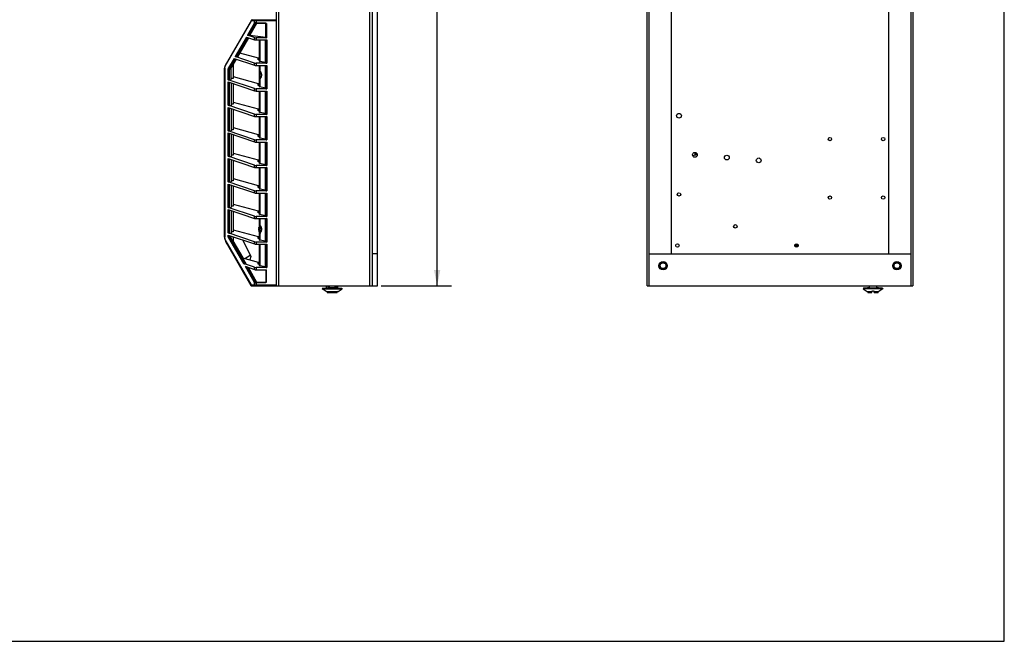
# Model space of a CAD drawing. Header units: inches. Extents: x 0 to 123, y 0 to 50.
# Tile 10 of 17: x 28 to 65, y 0 to 23. Entities that reach past the tile are written whole.
import ezdxf

# ---------------------------------------------------------------- set-up
doc = ezdxf.new("R2010")
doc.units = ezdxf.units.IN
doc.header["$LTSCALE"] = 3.558824
doc.header["$MEASUREMENT"] = 0
doc.layers.get('0').update_dxf_attribs({"linetype": 'CONTINUOUS'})
doc.styles.get("Standard").update_dxf_attribs({"font": 'arial.ttf'})
doc.dimstyles.new('DIMSTYLE_1', dxfattribs={"dimtxt": 0.5, "dimasz": 0.588235, "dimexe": 0.09, "dimexo": 0.07, "dimgap": 0.0425, "dimtad": 0, "dimtih": 1, "dimtoh": 1, "dimzin": 4, "dimdsep": 46, "dimtxsty": 'Standard', "dimblk": '_FILLED', "dimblk1": '_FILLED', "dimblk2": '_FILLED', "dimcen": 0.09, "dimazin": 1, "dimtfac": 1, "dimtofl": 0, "dimtmove": 0, "dimatfit": 3, "dimldrblk": '_FILLED', "dimfxl": 0, "dimtolj": 1, "dimtzin": 4, "dimarcsym": 0})

# ---------------------------------------------------------------- blocks, each defined once
blk = doc.blocks.new('_FILLED')
at = {"color": 0, "linetype": 'ByBlock'}
blk.add_solid([(0, 0), (-1, 0.2), (-1, -0.2)], dxfattribs=at)
blk = doc.blocks.new('*D3')
at = {"color": 2, "linetype": 'Continuous'}
for p, q in [((41.627, 36.777), (44.233, 36.777)), ((43.704, 36.777), (43.704, 25.466)), ((43.704, 13.155), (43.704, 24.466)), ((41.627, 13.155), (44.233, 13.155))]:
    blk.add_line(p, q, dxfattribs=at)
at = {"color": 2, "linetype": 'Continuous', "xscale": 0.5882352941, "yscale": 0.5882352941, "zscale": 0.5882352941}
for p, rotation in [((43.704, 36.777), 90), ((43.704, 13.155), 270)]:
    blk.add_blockref('_FILLED', p, dxfattribs=dict(at, rotation=rotation))
at = {"color": 2, "linetype": 'Continuous', "insert": (43.704, 25.216), "char_height": 0.5, "width": 1.74721, "attachment_point": 2, "line_spacing_factor": 0.9}
blk.add_mtext('23.62', dxfattribs=at)

msp = doc.modelspace()

# ---------------------------------------------------------------- linework, layer by layer
at = {"color": 7, "linetype": 'Continuous'}
for p, q in [((64.706, 0), (64.706, 50)), ((37.751, 13.155), (37.751, 36.788)), ((41.215, 13.155), (41.215, 36.777)), ((41.294, 36.698), (41.294, 13.155)), ((41.491, 13.155), (41.491, 36.698)), ((51.479, 13.155), (51.479, 36.777)), ((51.557, 13.155), (51.557, 36.698)), ((61.242, 36.698), (61.242, 13.155)), ((61.321, 36.777), (61.321, 13.155)), ((37.829, 36.187), (37.829, 13.155)), ((52.364, 24.179), (52.364, 14.336)), ((60.435, 14.336), (60.435, 24.179)), ((36.827, 22.989), (35.858, 21.31)), ((36.829, 22.977), (36.828, 22.969)), ((36.861, 23.009), (37.751, 23.009)), ((37.007, 23.009), (37.007, 22.87)), ((35.858, 21.29), (36.828, 22.969)), ((36.93, 22.87), (36.679, 22.435)), ((36.724, 22.43), (36.974, 22.861)), ((37.02, 22.87), (36.766, 22.43)), ((37.751, 22.969), (36.828, 22.969)), ((36.94, 22.884), (36.94, 22.969)), ((37.007, 22.898), (37.357, 22.898)), ((37.357, 22.898), (37.357, 22.87)), ((37.386, 22.87), (37.386, 22.339)), ((36.64, 22.368), (36.223, 21.646)), ((36.268, 21.64), (36.681, 22.354)), ((36.715, 22.342), (36.31, 21.64)), ((36.64, 22.368), (36.94, 22.266)), ((36.94, 22.347), (36.679, 22.435)), ((36.724, 22.43), (36.766, 22.43)), ((36.766, 22.43), (37.357, 22.356)), ((36.94, 22.266), (36.94, 22.347)), ((37.386, 22.339), (37.007, 22.339)), ((37.007, 22.339), (37.007, 22.258)), ((37.007, 22.258), (37.396, 22.258)), ((37.121, 21.469), (37.121, 22.258)), ((37.134, 22.258), (37.134, 21.462)), ((37.344, 21.421), (37.344, 22.258)), ((37.357, 21.402), (37.357, 22.258)), ((37.396, 22.258), (37.396, 21.394)), ((36.184, 21.578), (35.984, 21.232)), ((36.018, 21.206), (36.225, 21.564)), ((36.259, 21.553), (36.077, 21.237)), ((36.184, 21.578), (36.94, 21.321)), ((36.94, 21.402), (36.223, 21.646)), ((36.31, 21.64), (36.268, 21.64)), ((36.391, 21.781), (37.081, 21.595)), ((37.081, 21.524), (37.081, 21.595)), ((37.121, 21.524), (37.081, 21.524)), ((35.837, 21.211), (35.831, 21.211)), ((35.831, 14.953), (35.831, 21.211)), ((35.837, 21.211), (35.837, 21.217)), ((35.837, 21.211), (35.837, 14.953)), ((36.077, 21.179), (35.971, 21.179)), ((35.971, 20.786), (35.971, 21.179)), ((36.005, 21.179), (36.005, 20.782)), ((36.018, 21.206), (36.077, 21.206)), ((36.077, 20.782), (36.077, 21.237)), ((36.156, 21.374), (36.156, 20.826)), ((36.94, 21.321), (36.94, 21.402)), ((37.396, 21.394), (37.007, 21.394)), ((37.007, 21.394), (37.007, 21.313)), ((37.007, 21.313), (37.396, 21.313)), ((37.121, 20.524), (37.121, 21.313)), ((37.344, 21.421), (37.134, 21.462)), ((37.134, 21.313), (37.134, 21.112)), ((37.344, 20.477), (37.344, 21.313)), ((37.357, 20.457), (37.357, 21.313)), ((37.396, 21.313), (37.396, 20.449)), ((36.94, 20.457), (35.971, 20.786)), ((36.005, 20.782), (36.077, 20.782)), ((36.156, 20.826), (36.077, 20.826)), ((36.156, 20.905), (37.081, 20.653)), ((37.128, 20.811), (37.125, 20.809)), ((37.13, 21.1), (37.13, 21.1)), ((37.134, 20.8), (37.134, 20.518)), ((37.14, 21.087), (37.14, 20.824)), ((35.971, 20.706), (36.94, 20.376)), ((35.971, 19.841), (35.971, 20.706)), ((36.005, 20.694), (36.005, 19.838)), ((36.077, 20.67), (36.077, 19.838)), ((36.156, 20.643), (36.156, 19.881)), ((36.94, 20.376), (36.94, 20.457)), ((37.396, 20.449), (37.007, 20.449)), ((37.007, 20.449), (37.007, 20.368)), ((37.081, 20.579), (37.081, 20.653)), ((37.121, 20.579), (37.081, 20.579)), ((37.344, 20.477), (37.134, 20.518)), ((37.007, 20.368), (37.396, 20.368)), ((37.121, 19.579), (37.121, 20.368)), ((37.134, 20.368), (37.134, 19.573)), ((37.344, 19.532), (37.344, 20.368)), ((37.357, 19.512), (37.357, 20.368)), ((37.396, 20.368), (37.396, 19.504)), ((36.94, 19.512), (35.971, 19.841)), ((35.971, 19.761), (36.94, 19.431)), ((35.971, 18.897), (35.971, 19.761)), ((36.005, 19.838), (36.077, 19.838)), ((36.005, 19.75), (36.005, 18.893)), ((36.156, 19.881), (36.077, 19.881)), ((36.077, 19.725), (36.077, 18.893)), ((36.156, 19.96), (37.081, 19.708)), ((36.156, 19.698), (36.156, 18.936)), ((37.081, 19.634), (37.081, 19.708)), ((36.94, 19.431), (36.94, 19.512)), ((37.396, 19.504), (37.007, 19.504)), ((37.007, 19.504), (37.007, 19.424)), ((37.007, 19.424), (37.396, 19.424)), ((37.121, 19.634), (37.081, 19.634)), ((37.121, 18.634), (37.121, 19.424)), ((37.344, 19.532), (37.134, 19.573)), ((37.134, 19.424), (37.134, 18.628)), ((37.344, 18.587), (37.344, 19.424)), ((37.357, 18.568), (37.357, 19.424)), ((37.396, 19.424), (37.396, 18.559)), ((36.156, 19.015), (37.081, 18.763)), ((36.94, 18.567), (35.971, 18.897)), ((35.971, 18.816), (36.94, 18.487)), ((35.971, 17.952), (35.971, 18.816)), ((36.005, 18.893), (36.077, 18.893)), ((36.005, 18.805), (36.005, 17.948)), ((36.156, 18.936), (36.077, 18.936)), ((36.077, 18.78), (36.077, 17.948)), ((36.156, 18.753), (36.156, 17.991)), ((37.081, 18.689), (37.081, 18.763)), ((37.121, 18.689), (37.081, 18.689)), ((37.344, 18.587), (37.134, 18.628)), ((36.94, 18.487), (36.94, 18.567)), ((37.396, 18.559), (37.007, 18.559)), ((37.007, 18.559), (37.007, 18.479)), ((37.007, 18.479), (37.396, 18.479)), ((37.121, 17.689), (37.121, 18.479)), ((37.134, 18.479), (37.134, 17.683)), ((37.344, 17.642), (37.344, 18.479)), ((37.357, 17.623), (37.357, 18.479)), ((37.396, 18.479), (37.396, 17.614)), ((36.94, 17.622), (35.971, 17.952)), ((35.971, 17.871), (36.94, 17.542)), ((35.971, 17.007), (35.971, 17.871)), ((36.005, 17.948), (36.077, 17.948)), ((36.156, 17.991), (36.077, 17.991)), ((36.156, 18.07), (37.081, 17.818)), ((53.338, 18.01), (53.169, 17.974)), ((53.25, 18.096), (53.25, 17.991)), ((53.309, 18.003), (53.309, 18.073)), ((36.005, 17.86), (36.005, 17.003)), ((36.077, 17.835), (36.077, 17.003)), ((36.156, 17.808), (36.156, 17.046)), ((36.94, 17.542), (36.94, 17.622)), ((37.396, 17.614), (37.007, 17.614)), ((37.007, 17.614), (37.007, 17.534)), ((37.007, 17.534), (37.396, 17.534)), ((37.081, 17.744), (37.081, 17.818)), ((37.121, 17.744), (37.081, 17.744)), ((37.121, 16.744), (37.121, 17.534)), ((37.344, 17.642), (37.134, 17.683)), ((37.134, 17.534), (37.134, 16.738)), ((37.344, 16.697), (37.344, 17.534)), ((37.357, 16.678), (37.357, 17.534)), ((37.396, 17.534), (37.396, 16.669)), ((36.94, 16.677), (35.971, 17.007)), ((35.971, 16.926), (36.94, 16.597)), ((35.971, 16.062), (35.971, 16.926)), ((36.005, 17.003), (36.077, 17.003)), ((36.005, 16.915), (36.005, 16.058)), ((36.156, 17.046), (36.077, 17.046)), ((36.077, 16.89), (36.077, 16.058)), ((36.156, 17.125), (37.081, 16.873)), ((36.156, 16.863), (36.156, 16.101)), ((37.081, 16.799), (37.081, 16.873)), ((37.121, 16.799), (37.081, 16.799)), ((36.94, 16.597), (36.94, 16.677)), ((37.396, 16.669), (37.007, 16.669)), ((37.007, 16.669), (37.007, 16.589)), ((37.007, 16.589), (37.396, 16.589)), ((37.121, 15.799), (37.121, 16.589)), ((37.344, 16.697), (37.134, 16.738)), ((37.134, 16.589), (37.134, 15.793)), ((37.344, 15.752), (37.344, 16.589)), ((37.357, 15.733), (37.357, 16.589)), ((37.396, 16.589), (37.396, 15.725)), ((36.94, 15.732), (35.971, 16.062)), ((36.005, 16.058), (36.077, 16.058)), ((36.156, 16.101), (36.077, 16.101)), ((36.156, 16.181), (37.081, 15.928)), ((35.971, 15.981), (36.94, 15.652)), ((35.971, 15.117), (35.971, 15.981)), ((36.005, 15.97), (36.005, 15.113)), ((36.077, 15.945), (36.077, 15.113)), ((36.156, 15.919), (36.156, 15.156)), ((36.94, 15.652), (36.94, 15.732)), ((37.396, 15.725), (37.007, 15.725)), ((37.007, 15.725), (37.007, 15.644)), ((37.081, 15.854), (37.081, 15.928)), ((37.121, 15.854), (37.081, 15.854)), ((37.344, 15.752), (37.134, 15.793)), ((37.007, 15.644), (37.396, 15.644)), ((37.106, 15.32), (37.106, 15.323)), ((37.121, 14.854), (37.121, 15.644)), ((37.13, 15.392), (37.13, 15.391)), ((37.134, 15.644), (37.134, 15.403)), ((37.14, 15.379), (37.14, 15.116)), ((37.344, 14.807), (37.344, 15.644)), ((37.357, 14.788), (37.357, 15.644)), ((37.396, 15.644), (37.396, 14.78)), ((35.831, 14.953), (35.837, 14.953)), ((36.94, 14.788), (35.971, 15.117)), ((35.971, 15.037), (36.94, 14.707)), ((35.971, 14.985), (35.971, 15.037)), ((35.971, 14.985), (36.077, 14.985)), ((36.005, 15.113), (36.077, 15.113)), ((36.005, 15.025), (36.005, 14.985)), ((36.077, 14.958), (36.018, 14.958)), ((36.587, 13.973), (36.018, 14.958)), ((36.156, 15.156), (36.077, 15.156)), ((36.077, 14.926), (36.077, 15)), ((36.156, 15.236), (37.081, 14.983)), ((36.156, 14.974), (36.156, 14.79)), ((37.081, 14.909), (37.081, 14.983)), ((37.099, 15.278), (37.099, 15.277)), ((37.099, 15.277), (37.099, 15.276)), ((37.099, 15.276), (37.099, 15.275)), ((37.099, 15.276), (37.099, 15.276)), ((37.099, 15.276), (37.099, 15.276)), ((37.1, 15.275), (37.099, 15.275)), ((37.099, 15.275), (37.099, 15.275)), ((37.099, 15.275), (37.099, 15.275)), ((37.099, 15.275), (37.099, 15.275)), ((37.099, 15.275), (37.099, 15.275)), ((37.099, 15.275), (37.099, 15.275)), ((37.099, 15.272), (37.1, 15.274)), ((37.099, 15.272), (37.099, 15.272)), ((37.106, 15.267), (37.099, 15.267)), ((37.099, 15.227), (37.106, 15.227)), ((37.099, 15.226), (37.099, 15.227)), ((37.099, 15.221), (37.099, 15.222)), ((37.1, 15.219), (37.099, 15.221)), ((37.099, 15.219), (37.099, 15.219)), ((37.099, 15.219), (37.099, 15.219)), ((37.099, 15.219), (37.099, 15.219)), ((37.099, 15.219), (37.099, 15.219)), ((37.099, 15.219), (37.1, 15.219)), ((37.099, 15.216), (37.099, 15.217)), ((37.1, 15.275), (37.1, 15.275)), ((37.1, 15.275), (37.1, 15.275)), ((37.1, 15.274), (37.1, 15.275)), ((37.1, 15.219), (37.1, 15.219)), ((37.1, 15.219), (37.1, 15.219)), ((37.106, 15.227), (37.106, 15.267)), ((37.106, 15.171), (37.106, 15.174)), ((37.128, 15.102), (37.125, 15.1)), ((37.134, 15.091), (37.134, 14.848)), ((36.828, 13.194), (35.858, 14.874)), ((35.858, 14.854), (36.827, 13.175)), ((35.887, 14.804), (35.884, 14.794)), ((35.888, 14.763), (36.804, 13.175)), ((35.927, 14.715), (35.909, 14.747)), ((35.951, 14.676), (35.927, 14.715)), ((35.951, 14.676), (35.954, 14.687)), ((35.951, 14.676), (36.807, 13.193)), ((35.984, 14.931), (36.533, 13.981)), ((36.628, 13.973), (36.077, 14.926)), ((36.525, 14.19), (36.156, 14.829)), ((36.507, 14.854), (36.804, 14.243)), ((36.94, 14.707), (36.94, 14.788)), ((37.396, 14.78), (37.007, 14.78)), ((37.007, 14.78), (37.007, 14.699)), ((37.007, 14.699), (37.396, 14.699)), ((37.121, 14.909), (37.081, 14.909)), ((37.121, 13.91), (37.121, 14.699)), ((37.344, 14.807), (37.134, 14.848)), ((37.134, 14.699), (37.134, 13.903)), ((37.344, 13.862), (37.344, 14.699)), ((37.357, 13.843), (37.357, 14.699)), ((37.396, 14.699), (37.396, 13.835)), ((57.073, 14.652), (56.947, 14.652)), ((57.066, 14.623), (56.954, 14.623)), ((56.958, 14.686), (57.062, 14.686)), ((36.585, 14.174), (36.782, 14.287)), ((36.804, 14.243), (36.771, 14.123)), ((41.491, 14.336), (41.294, 14.336)), ((51.557, 14.336), (61.242, 14.336)), ((36.498, 14.197), (37.081, 14.038)), ((36.94, 13.843), (36.533, 13.981)), ((36.587, 13.973), (36.628, 13.973)), ((36.591, 13.881), (36.94, 13.762)), ((36.591, 13.881), (36.93, 13.293)), ((36.974, 13.302), (36.651, 13.86)), ((37.081, 13.964), (37.081, 14.038)), ((37.121, 13.964), (37.081, 13.964)), ((37.344, 13.862), (37.134, 13.903)), ((36.703, 13.843), (37.02, 13.293)), ((36.94, 13.762), (36.94, 13.843)), ((37.396, 13.835), (37.007, 13.835)), ((37.007, 13.835), (37.007, 13.754)), ((37.007, 13.754), (37.385, 13.754)), ((37.357, 13.754), (37.357, 13.265)), ((37.385, 13.293), (37.385, 13.754)), ((36.817, 13.193), (36.807, 13.193)), ((36.812, 13.173), (36.816, 13.167)), ((36.825, 13.159), (36.831, 13.156)), ((36.828, 13.194), (37.751, 13.194)), ((36.831, 13.156), (36.837, 13.155)), ((36.839, 13.155), (41.491, 13.155)), ((36.93, 13.293), (36.933, 13.293)), ((36.933, 13.293), (37.385, 13.293)), ((36.94, 13.194), (36.94, 13.28)), ((37.007, 13.293), (37.007, 13.155)), ((37.357, 13.265), (37.007, 13.265)), ((39.611, 13.076), (39.611, 13.155)), ((39.658, 13.155), (39.659, 13.1)), ((39.718, 13.1), (39.715, 13.155)), ((39.92, 13.155), (39.918, 13.1)), ((39.976, 13.1), (39.977, 13.155)), ((40.024, 13.076), (40.024, 13.155)), ((51.479, 13.155), (61.321, 13.155)), ((59.712, 13.1), (59.713, 13.155)), ((59.977, 13.155), (59.977, 13.1)), ((39.463, 13.076), (39.449, 13.052)), ((39.449, 13.052), (40.186, 13.052)), ((39.594, 12.954), (39.449, 13.052)), ((39.463, 13.076), (40.172, 13.076)), ((39.605, 12.95), (39.596, 12.956)), ((39.605, 12.95), (40.03, 12.95)), ((40.007, 12.92), (39.628, 12.92)), ((39.636, 12.915), (40, 12.915)), ((39.659, 13.1), (39.718, 13.1)), ((39.966, 13.084), (39.67, 13.084)), ((39.918, 13.1), (39.976, 13.1)), ((40.04, 12.956), (40.03, 12.95)), ((40.042, 12.954), (40.186, 13.052)), ((40.172, 13.076), (40.186, 13.052)), ((59.49, 13.076), (59.477, 13.052)), ((60.213, 13.052), (59.477, 13.052)), ((59.477, 13.052), (59.628, 12.95)), ((60.199, 13.076), (59.49, 13.076)), ((59.628, 12.95), (59.804, 12.95)), ((59.7, 13.084), (59.638, 13.084)), ((59.638, 13.084), (59.638, 13.076)), ((59.803, 12.92), (59.65, 12.92)), ((59.658, 12.915), (59.802, 12.915)), ((59.802, 12.915), (59.804, 12.956)), ((59.887, 12.915), (59.886, 12.956)), ((59.886, 12.95), (60.062, 12.95)), ((60.039, 12.92), (59.887, 12.92)), ((59.887, 12.915), (60.032, 12.915)), ((60.051, 13.084), (59.989, 13.084)), ((60.051, 13.084), (60.051, 13.076)), ((60.213, 13.052), (60.062, 12.95)), ((60.199, 13.076), (60.213, 13.052)), ((0, 0), (64.706, 0))]:
    msp.add_line(p, q, dxfattribs=at)
for points in [[(36.828, 22.969), (36.827, 22.973), (36.826, 22.976), (36.825, 22.98), (36.825, 22.983), (36.826, 22.986), (36.827, 22.989)], [(36.861, 23.009), (36.855, 23.008), (36.849, 23.006), (36.843, 23.002), (36.838, 22.997), (36.834, 22.991), (36.831, 22.984), (36.829, 22.977)], [(36.94, 22.969), (36.941, 22.977), (36.943, 22.984), (36.946, 22.991), (36.95, 22.997), (36.955, 23.002), (36.96, 23.005), (36.967, 23.008), (36.974, 23.009)], [(36.94, 22.884), (36.938, 22.882), (36.937, 22.88), (36.935, 22.877), (36.933, 22.875), (36.93, 22.87)], [(37.386, 22.87), (36.933, 22.87), (36.93, 22.87)], [(36.945, 22.887), (36.944, 22.887), (36.943, 22.886), (36.942, 22.886), (36.942, 22.885), (36.941, 22.885), (36.94, 22.884)], [(36.94, 22.884), (36.941, 22.882), (36.942, 22.879), (36.944, 22.877), (36.946, 22.874), (36.947, 22.872), (36.949, 22.87)], [(36.964, 22.895), (36.961, 22.894), (36.957, 22.892), (36.954, 22.891), (36.951, 22.89), (36.948, 22.889), (36.945, 22.887)], [(36.945, 22.887), (36.946, 22.884), (36.947, 22.881), (36.949, 22.878), (36.951, 22.875), (36.953, 22.873), (36.956, 22.87)], [(36.974, 22.861), (36.97, 22.862), (36.967, 22.864), (36.964, 22.865), (36.961, 22.867), (36.959, 22.868), (36.956, 22.87)], [(37.007, 22.898), (36.999, 22.898), (36.992, 22.898), (36.984, 22.898), (36.977, 22.897), (36.971, 22.896), (36.964, 22.895)], [(36.964, 22.895), (36.966, 22.89), (36.968, 22.885), (36.971, 22.88), (36.974, 22.876), (36.977, 22.873), (36.98, 22.87)], [(36.974, 22.861), (36.975, 22.863), (36.976, 22.865), (36.977, 22.866), (36.978, 22.867), (36.979, 22.869), (36.98, 22.87)], [(37.357, 22.345), (37.357, 22.818), (37.357, 22.828), (37.357, 22.839), (37.358, 22.85), (37.358, 22.86), (37.358, 22.87)], [(35.837, 21.217), (35.838, 21.223), (35.838, 21.23), (35.839, 21.236)], [(35.839, 21.236), (35.84, 21.242), (35.842, 21.249), (35.844, 21.256), (35.846, 21.263), (35.849, 21.269), (35.851, 21.276), (35.855, 21.283), (35.858, 21.29)], [(35.858, 21.31), (35.856, 21.307), (35.856, 21.304)], [(35.856, 21.304), (35.856, 21.3), (35.856, 21.297), (35.857, 21.293), (35.858, 21.29)], [(35.971, 21.179), (35.971, 21.188), (35.973, 21.198), (35.974, 21.207), (35.977, 21.216), (35.98, 21.224), (35.984, 21.232)], [(35.984, 21.232), (35.988, 21.227), (35.992, 21.221), (35.997, 21.216), (36.004, 21.212), (36.01, 21.208), (36.018, 21.206)], [(36.005, 21.179), (36.005, 21.182), (36.005, 21.184), (36.006, 21.187), (36.006, 21.19), (36.008, 21.192), (36.009, 21.195), (36.011, 21.198), (36.013, 21.201), (36.015, 21.203), (36.018, 21.206)], [(37.121, 21.105), (37.121, 21.107), (37.122, 21.108), (37.123, 21.11), (37.124, 21.111), (37.126, 21.111), (37.128, 21.112)], [(37.121, 21.105), (37.121, 21.105), (37.121, 21.104), (37.122, 21.104), (37.123, 21.103), (37.125, 21.103)], [(37.125, 20.809), (37.123, 20.808), (37.122, 20.808), (37.121, 20.807), (37.121, 20.807), (37.121, 20.807)], [(37.121, 20.807), (37.121, 20.805), (37.122, 20.803), (37.123, 20.802), (37.124, 20.801), (37.126, 20.8), (37.128, 20.8)], [(37.125, 21.103), (37.128, 21.101), (37.128, 21.101), (37.129, 21.101), (37.13, 21.1)], [(37.128, 21.112), (37.128, 21.11), (37.128, 21.108), (37.128, 21.107), (37.127, 21.105), (37.127, 21.103), (37.126, 21.102)], [(37.128, 20.8), (37.128, 20.802), (37.128, 20.803), (37.128, 20.805), (37.127, 20.807), (37.127, 20.808), (37.126, 20.81)], [(37.128, 21.112), (37.129, 21.112), (37.13, 21.112), (37.131, 21.112)], [(37.13, 20.812), (37.13, 20.811), (37.129, 20.811), (37.128, 20.811)], [(37.134, 20.8), (37.133, 20.8), (37.132, 20.8), (37.131, 20.8), (37.13, 20.8), (37.129, 20.8), (37.128, 20.8)], [(37.134, 21.112), (37.133, 21.11), (37.133, 21.107), (37.132, 21.105), (37.132, 21.104), (37.131, 21.102), (37.13, 21.1)], [(37.13, 21.1), (37.132, 21.099), (37.134, 21.097), (37.136, 21.095), (37.137, 21.093), (37.139, 21.09), (37.14, 21.087)], [(37.14, 20.824), (37.139, 20.822), (37.138, 20.82), (37.137, 20.818), (37.135, 20.816), (37.134, 20.815), (37.133, 20.813), (37.132, 20.812), (37.13, 20.812)], [(37.134, 20.8), (37.133, 20.802), (37.133, 20.804), (37.132, 20.806), (37.132, 20.808), (37.131, 20.81), (37.13, 20.812)], [(37.131, 21.112), (37.132, 21.112), (37.133, 21.112), (37.134, 21.112)], [(37.134, 21.112), (37.137, 21.111), (37.141, 21.11), (37.144, 21.108), (37.147, 21.106), (37.15, 21.103), (37.154, 21.1)], [(37.154, 20.812), (37.15, 20.808), (37.147, 20.805), (37.143, 20.803), (37.14, 20.801), (37.137, 20.8), (37.134, 20.8)], [(37.14, 21.087), (37.143, 21.089), (37.145, 21.091), (37.148, 21.093), (37.15, 21.095), (37.152, 21.097), (37.154, 21.1)], [(37.14, 21.087), (37.15, 21.077), (37.158, 21.067), (37.165, 21.057), (37.172, 21.046), (37.177, 21.036), (37.182, 21.026), (37.186, 21.016), (37.19, 21.006), (37.192, 20.996), (37.194, 20.986), (37.196, 20.976), (37.197, 20.966), (37.197, 20.956), (37.197, 20.946), (37.196, 20.936), (37.194, 20.926), (37.192, 20.916), (37.19, 20.906), (37.186, 20.896), (37.182, 20.886), (37.177, 20.875), (37.172, 20.865), (37.165, 20.855), (37.158, 20.845), (37.15, 20.834), (37.14, 20.824)], [(37.154, 20.812), (37.152, 20.814), (37.15, 20.817), (37.148, 20.819), (37.146, 20.821), (37.143, 20.823), (37.14, 20.824)], [(37.154, 20.812), (37.169, 20.832), (37.182, 20.852), (37.193, 20.873), (37.201, 20.894), (37.206, 20.915), (37.209, 20.937), (37.21, 20.96), (37.208, 20.983), (37.205, 21.002), (37.2, 21.021), (37.193, 21.04), (37.183, 21.06), (37.17, 21.08), (37.154, 21.1)], [(37.121, 15.396), (37.121, 15.398), (37.122, 15.4), (37.123, 15.401), (37.124, 15.402), (37.126, 15.403), (37.128, 15.403)], [(37.121, 15.396), (37.121, 15.396), (37.121, 15.396), (37.122, 15.395), (37.123, 15.395), (37.125, 15.394)], [(37.125, 15.394), (37.128, 15.393), (37.128, 15.392), (37.129, 15.392), (37.13, 15.392)], [(37.128, 15.403), (37.128, 15.401), (37.128, 15.4), (37.128, 15.398), (37.127, 15.396), (37.127, 15.395), (37.126, 15.393)], [(37.128, 15.403), (37.129, 15.403), (37.13, 15.403), (37.131, 15.403)], [(37.134, 15.403), (37.133, 15.401), (37.133, 15.399), (37.132, 15.397), (37.132, 15.395), (37.131, 15.393), (37.13, 15.391)], [(37.13, 15.391), (37.132, 15.39), (37.134, 15.388), (37.136, 15.386), (37.137, 15.384), (37.139, 15.382), (37.14, 15.379)], [(37.131, 15.403), (37.132, 15.403), (37.133, 15.403), (37.134, 15.403)], [(37.134, 15.403), (37.137, 15.403), (37.141, 15.401), (37.144, 15.4), (37.147, 15.397), (37.15, 15.395), (37.154, 15.391)], [(37.14, 15.379), (37.143, 15.38), (37.145, 15.382), (37.148, 15.384), (37.15, 15.386), (37.152, 15.389), (37.154, 15.391)], [(37.14, 15.379), (37.15, 15.369), (37.158, 15.358), (37.165, 15.348), (37.172, 15.338), (37.177, 15.328), (37.182, 15.317), (37.186, 15.307), (37.19, 15.297), (37.192, 15.287), (37.194, 15.277), (37.196, 15.267), (37.197, 15.257), (37.197, 15.247), (37.197, 15.237), (37.196, 15.227), (37.194, 15.217), (37.192, 15.207), (37.19, 15.197), (37.186, 15.187), (37.182, 15.177), (37.177, 15.167), (37.172, 15.157), (37.165, 15.146), (37.158, 15.136), (37.15, 15.126), (37.14, 15.116)], [(37.154, 15.103), (37.169, 15.123), (37.182, 15.143), (37.193, 15.164), (37.201, 15.185), (37.206, 15.206), (37.209, 15.228), (37.21, 15.251), (37.208, 15.274), (37.205, 15.294), (37.2, 15.312), (37.193, 15.331), (37.183, 15.351), (37.17, 15.371), (37.154, 15.391)], [(35.839, 14.928), (35.838, 14.934), (35.838, 14.94), (35.837, 14.946), (35.837, 14.953)], [(35.984, 14.931), (35.98, 14.939), (35.977, 14.948), (35.974, 14.957), (35.973, 14.966), (35.971, 14.975), (35.971, 14.985)], [(36.018, 14.958), (36.011, 14.955), (36.004, 14.952), (35.998, 14.947), (35.992, 14.942), (35.988, 14.937), (35.984, 14.931)], [(36.018, 14.958), (36.015, 14.96), (36.013, 14.963), (36.011, 14.966), (36.009, 14.968), (36.008, 14.971), (36.006, 14.974), (36.006, 14.977), (36.005, 14.979), (36.005, 14.982), (36.005, 14.985)], [(37.099, 15.272), (37.099, 15.271), (37.099, 15.27), (37.099, 15.27), (37.099, 15.269), (37.099, 15.268), (37.099, 15.268), (37.099, 15.267)], [(37.099, 15.222), (37.099, 15.223), (37.099, 15.223), (37.099, 15.224), (37.099, 15.225), (37.099, 15.225), (37.099, 15.226), (37.099, 15.226)], [(37.099, 15.217), (37.099, 15.217), (37.099, 15.218), (37.099, 15.218), (37.099, 15.219), (37.099, 15.219), (37.099, 15.219)], [(37.125, 15.1), (37.123, 15.1), (37.122, 15.099), (37.121, 15.099), (37.121, 15.098), (37.121, 15.098)], [(37.121, 15.098), (37.121, 15.096), (37.122, 15.095), (37.123, 15.093), (37.124, 15.092), (37.126, 15.092), (37.128, 15.091)], [(37.128, 15.091), (37.128, 15.093), (37.128, 15.095), (37.128, 15.096), (37.127, 15.098), (37.127, 15.1), (37.126, 15.101)], [(37.13, 15.103), (37.13, 15.103), (37.129, 15.102), (37.128, 15.102)], [(37.134, 15.091), (37.133, 15.091), (37.132, 15.091), (37.131, 15.091), (37.13, 15.091), (37.129, 15.091), (37.128, 15.091)], [(37.14, 15.116), (37.139, 15.113), (37.138, 15.111), (37.137, 15.109), (37.135, 15.108), (37.134, 15.106), (37.133, 15.105), (37.132, 15.104), (37.13, 15.103)], [(37.134, 15.091), (37.133, 15.093), (37.133, 15.096), (37.132, 15.098), (37.132, 15.099), (37.131, 15.101), (37.13, 15.103)], [(37.154, 15.103), (37.15, 15.1), (37.147, 15.097), (37.143, 15.094), (37.14, 15.093), (37.137, 15.092), (37.134, 15.091)], [(37.154, 15.103), (37.152, 15.106), (37.15, 15.108), (37.148, 15.11), (37.146, 15.112), (37.143, 15.114), (37.14, 15.116)], [(35.858, 14.874), (35.855, 14.881), (35.851, 14.887), (35.848, 14.894), (35.846, 14.901), (35.844, 14.908), (35.842, 14.915), (35.84, 14.921), (35.839, 14.928)], [(35.858, 14.874), (35.857, 14.87), (35.856, 14.867), (35.856, 14.863), (35.856, 14.86), (35.856, 14.857), (35.858, 14.854)], [(35.909, 14.747), (35.901, 14.76), (35.895, 14.772), (35.89, 14.781), (35.886, 14.787), (35.884, 14.792), (35.884, 14.794)], [(35.951, 14.676), (35.949, 14.673), (35.948, 14.67), (35.947, 14.666), (35.947, 14.663), (35.947, 14.661), (35.948, 14.658)], [(36.94, 13.762), (36.949, 13.76), (36.958, 13.758), (36.969, 13.756), (36.98, 13.755), (36.993, 13.755), (37.007, 13.754)], [(36.804, 13.175), (36.803, 13.177), (36.803, 13.18), (36.803, 13.183), (36.804, 13.186), (36.805, 13.19), (36.807, 13.193)], [(36.807, 13.193), (36.808, 13.186), (36.81, 13.179), (36.812, 13.173)], [(36.816, 13.167), (36.82, 13.162), (36.825, 13.159)], [(36.827, 13.175), (36.826, 13.178), (36.825, 13.181), (36.825, 13.184), (36.826, 13.187), (36.827, 13.191), (36.828, 13.194)], [(36.828, 13.194), (36.829, 13.187), (36.831, 13.179), (36.834, 13.173)], [(36.834, 13.173), (36.838, 13.167), (36.843, 13.162), (36.849, 13.158), (36.855, 13.156), (36.861, 13.155)], [(36.837, 13.155), (36.837, 13.155), (36.837, 13.155), (36.838, 13.155), (36.838, 13.155), (36.838, 13.155), (36.839, 13.155)], [(36.93, 13.293), (36.932, 13.291), (36.935, 13.286)], [(36.935, 13.286), (36.937, 13.284), (36.938, 13.282), (36.94, 13.28)], [(36.94, 13.28), (36.941, 13.282), (36.942, 13.284), (36.944, 13.287), (36.946, 13.289), (36.947, 13.291), (36.949, 13.293)], [(36.94, 13.28), (36.941, 13.279), (36.942, 13.279), (36.942, 13.278), (36.943, 13.278), (36.944, 13.277), (36.945, 13.277)], [(36.974, 13.155), (36.967, 13.156), (36.961, 13.158), (36.955, 13.162), (36.95, 13.167), (36.946, 13.173), (36.943, 13.179), (36.941, 13.187), (36.94, 13.194)], [(36.945, 13.277), (36.946, 13.28), (36.947, 13.283), (36.949, 13.286), (36.951, 13.288), (36.953, 13.291), (36.956, 13.293)], [(36.945, 13.277), (36.948, 13.275), (36.951, 13.274), (36.954, 13.272), (36.957, 13.271), (36.961, 13.27), (36.964, 13.269)], [(36.956, 13.293), (36.959, 13.295), (36.961, 13.297), (36.964, 13.299), (36.967, 13.3), (36.97, 13.301), (36.974, 13.302)], [(36.964, 13.269), (36.966, 13.274), (36.968, 13.279), (36.971, 13.283), (36.974, 13.287), (36.977, 13.291), (36.98, 13.293)], [(36.964, 13.269), (36.971, 13.268), (36.977, 13.267), (36.984, 13.266), (36.992, 13.266), (36.999, 13.265), (37.007, 13.265)], [(36.98, 13.293), (36.979, 13.295), (36.978, 13.296), (36.977, 13.298), (36.976, 13.299), (36.975, 13.301), (36.974, 13.302)], [(39.628, 12.92), (39.626, 12.926), (39.622, 12.931), (39.619, 12.937), (39.615, 12.941), (39.61, 12.946), (39.605, 12.95)], [(39.628, 12.92), (39.629, 12.919), (39.629, 12.918), (39.63, 12.917), (39.631, 12.916), (39.632, 12.916), (39.633, 12.915), (39.634, 12.915), (39.636, 12.915)], [(39.659, 13.1), (39.659, 13.098), (39.659, 13.096), (39.66, 13.094), (39.661, 13.092), (39.661, 13.09), (39.662, 13.089), (39.663, 13.087), (39.664, 13.086), (39.666, 13.085), (39.667, 13.085), (39.668, 13.084), (39.67, 13.084)], [(39.718, 13.1), (39.718, 13.098), (39.718, 13.096), (39.719, 13.094), (39.719, 13.092), (39.72, 13.09), (39.721, 13.089), (39.722, 13.087), (39.723, 13.086), (39.725, 13.085), (39.726, 13.085), (39.727, 13.084), (39.729, 13.084)], [(39.906, 13.084), (39.908, 13.084), (39.909, 13.085), (39.911, 13.085), (39.912, 13.086), (39.913, 13.087), (39.914, 13.089), (39.915, 13.09), (39.916, 13.092), (39.917, 13.094), (39.917, 13.096), (39.917, 13.098), (39.918, 13.1)], [(39.976, 13.1), (39.976, 13.098), (39.976, 13.096), (39.975, 13.094), (39.975, 13.092), (39.974, 13.09), (39.973, 13.089), (39.972, 13.087), (39.971, 13.086), (39.97, 13.085), (39.968, 13.085), (39.967, 13.084), (39.966, 13.084)], [(40, 12.915), (40.001, 12.915), (40.002, 12.915), (40.003, 12.916), (40.004, 12.916), (40.005, 12.917), (40.006, 12.918), (40.007, 12.919), (40.007, 12.92)], [(40.03, 12.95), (40.025, 12.946), (40.021, 12.941), (40.016, 12.937), (40.013, 12.931), (40.01, 12.926), (40.007, 12.92)], [(59.712, 13.1), (59.712, 13.098), (59.712, 13.096), (59.711, 13.094), (59.71, 13.092), (59.71, 13.09), (59.708, 13.089), (59.707, 13.087), (59.706, 13.086), (59.705, 13.085), (59.703, 13.085), (59.702, 13.084), (59.7, 13.084)], [(59.886, 12.956), (59.872, 12.955), (59.858, 12.955), (59.845, 12.954), (59.831, 12.955), (59.817, 12.955), (59.804, 12.956)], [(59.977, 13.1), (59.978, 13.098), (59.978, 13.096), (59.978, 13.094), (59.979, 13.092), (59.98, 13.09), (59.981, 13.089), (59.982, 13.087), (59.983, 13.086), (59.985, 13.085), (59.986, 13.085), (59.988, 13.084), (59.989, 13.084)]]:
    msp.add_lwpolyline(points, dxfattribs=at)
for centre, radius in [((52.66, 19.454), 0.0886), ((58.25, 18.588), 0.063), ((60.219, 18.588), 0.063), ((53.25, 18.007), 0.0886), ((54.431, 17.904), 0.0886), ((55.612, 17.801), 0.0886), ((52.66, 16.541), 0.063), ((58.25, 16.423), 0.063), ((60.219, 16.423), 0.063), ((54.746, 15.36), 0.063), ((52.601, 14.651), 0.063), ((57.01, 14.651), 0.063), ((52.069, 13.903), 0.157), ((52.069, 13.903), 0.132), ((52.069, 13.903), 0.108), ((60.731, 13.903), 0.157), ((60.731, 13.903), 0.132), ((60.731, 13.903), 0.108)]:
    msp.add_circle(centre, radius, dxfattribs=at)
for centre, radius, start, end in [((36.861, 22.969), 0.0394, 90, 150), ((36.028, 21.211), 0.197, 150, 180), ((37.412, 15.247), 0.314, 166.536, 174.3362), ((37.412, 15.247), 0.315, 157.6851, 166.0483), ((36.028, 14.953), 0.197, 180, 210), ((37.412, 15.247), 0.314, 185.6638, 193.464), ((37.412, 15.247), 0.315, 193.9517, 202.3149), ((35.922, 14.783), 0.0394, 162.5282, 210), ((36.839, 13.194), 0.0394, 210, 270), ((36.861, 13.194), 0.0394, 210, 270), ((39.818, 12.6), 0.419, 121.9643, 122.2783), ((39.818, 12.6), 0.419, 57.7217, 58.0357), ((59.595, 12.901), 0.0591, 19.2037, 55.7943), ((59.658, 12.923), 0.00787, 199.2037, 270), ((60.032, 12.923), 0.00787, 270, 340.7963), ((60.095, 12.901), 0.0591, 124.2057, 160.7963)]:
    msp.add_arc(centre, radius, start, end, dxfattribs=at)
for centre, major_axis, ratio, start_param, end_param in [((36.714, 22.439), (0.0439, -0.0023), 0.210765, -2.502824, -1.331912), ((37.007, 22.355), (0.0787, 0), 0.212557, -2.582993, -1.570796), ((37.007, 22.275), (0.0787, 0), 0.212557, -2.582993, -1.570796), ((37.386, 22.345), (0.0295, 0), 0.212557, -3.141593, -1.570796), ((36.258, 21.649), (0.0439, -0.0023), 0.210765, -2.502824, -1.331912), ((37.007, 21.411), (0.0787, 0), 0.212557, -2.582993, -1.570796), ((37.007, 21.33), (0.0787, 0), 0.212557, -2.582993, -1.570796), ((37.16, 21.469), (0.0394, 0), 0.212557, -3.141593, -2.312744), ((37.318, 21.415), (0.0394, 0), 0.212557, 0, 0.828849), ((37.396, 21.402), (0.0394, 0), 0.212557, -3.141593, -1.570796), ((36.005, 20.791), (0.0394, 0), 0.212557, -2.582993, -1.570796), ((37.007, 20.466), (0.0787, 0), 0.212557, -2.582993, -1.570796), ((37.16, 20.524), (0.0394, 0), 0.212557, -3.141593, -2.312744), ((37.318, 20.47), (0.0394, 0), 0.212557, 0, 0.828849), ((37.396, 20.457), (0.0394, 0), 0.212557, -3.141593, -1.570796), ((37.007, 20.385), (0.0787, 0), 0.212557, -2.582993, -1.570796), ((36.005, 19.846), (0.0394, 0), 0.212557, -2.582993, -1.570796), ((37.007, 19.521), (0.0787, 0), 0.212557, -2.582993, -1.570796), ((37.007, 19.44), (0.0787, 0), 0.212557, -2.582993, -1.570796), ((37.16, 19.579), (0.0394, 0), 0.212557, -3.141593, -2.312744), ((37.318, 19.525), (0.0394, 0), 0.212557, 0, 0.828849), ((37.396, 19.512), (0.0394, 0), 0.212557, -3.141593, -1.570796), ((36.005, 18.901), (0.0394, 0), 0.212557, -2.582993, -1.570796), ((37.16, 18.634), (0.0394, 0), 0.212557, 3.141593, 3.970442), ((37.007, 18.576), (0.0787, 0), 0.212557, -2.582993, -1.570796), ((37.007, 18.495), (0.0787, 0), 0.212557, -2.582993, -1.570796), ((37.318, 18.581), (0.0394, 0), 0.212557, 0, 0.828849), ((37.396, 18.568), (0.0394, 0), 0.212557, 3.141593, 4.712389), ((36.005, 17.956), (0.0394, 0), 0.212557, -2.582993, -1.570796), ((37.007, 17.631), (0.0787, 0), 0.212557, -2.582993, -1.570796), ((37.007, 17.551), (0.0787, 0), 0.212557, -2.582993, -1.570796), ((37.16, 17.689), (0.0394, 0), 0.212557, 3.141593, 3.970442), ((37.318, 17.636), (0.0394, 0), 0.212557, 0, 0.828849), ((37.396, 17.623), (0.0394, 0), 0.212557, 3.141593, 4.712389), ((36.005, 17.011), (0.0394, 0), 0.212557, -2.582993, -1.570796), ((37.007, 16.686), (0.0787, 0), 0.212557, -2.582993, -1.570796), ((37.007, 16.606), (0.0787, 0), 0.212557, -2.582993, -1.570796), ((37.16, 16.744), (0.0394, 0), 0.212557, 3.141593, 3.970442), ((37.318, 16.691), (0.0394, 0), 0.212557, 0, 0.828849), ((37.396, 16.678), (0.0394, 0), 0.212557, 3.141593, 4.712389), ((36.005, 16.066), (0.0394, 0), 0.212557, -2.582993, -1.570796), ((37.007, 15.741), (0.0787, 0), 0.212557, -2.582993, -1.570796), ((37.16, 15.799), (0.0394, 0), 0.212557, 3.141593, 3.970442), ((37.318, 15.746), (0.0394, 0), 0.212557, 0, 0.828849), ((37.396, 15.733), (0.0394, 0), 0.212557, 3.141593, 4.712389), ((37.007, 15.661), (0.0787, 0), 0.212557, -2.582993, -1.570796), ((36.005, 15.121), (0.0394, 0), 0.212557, -2.582993, -1.570796), ((37.007, 14.796), (0.0787, 0), 0.212557, -2.582993, -1.570796), ((37.007, 14.716), (0.0787, 0), 0.212557, -2.582993, -1.570796), ((37.16, 14.854), (0.0394, 0), 0.212557, 3.141593, 3.970442), ((37.318, 14.801), (0.0394, 0), 0.212557, 0, 0.828849), ((37.396, 14.788), (0.0394, 0), 0.212557, 3.141593, 4.712389), ((36.563, 13.987), (0.0488, -0.0073), 0.248836, -2.20005, -1.029139), ((37.16, 13.91), (0.0394, 0), 0.212557, 3.141593, 3.970442), ((37.318, 13.856), (0.0394, 0), 0.212557, 0, 0.828849), ((37.007, 13.851), (0.0787, 0), 0.212557, -2.582993, -1.570796), ((37.396, 13.843), (0.0394, 0), 0.212557, 3.141593, 4.712389)]:
    msp.add_ellipse(centre, major_axis=major_axis, ratio=ratio, start_param=start_param, end_param=end_param, dxfattribs=at)

# ---------------------------------------------------------------- dimensions: what is measured, and where the dimension line sits
at = {"color": 2, "linetype": 'Continuous'}
dim = msp.add_linear_dim(base=(43.704, 13.155), p1=(41.557, 36.777), p2=(41.557, 13.155), angle=270, dimstyle='DIMSTYLE_1', dxfattribs=at)
dim.commit()
dim.dimension.update_dxf_attribs({"geometry": '*D3', "text_midpoint": (43.695, 24.963), "dimtype": 160})

doc.saveas('drawing.dxf')
